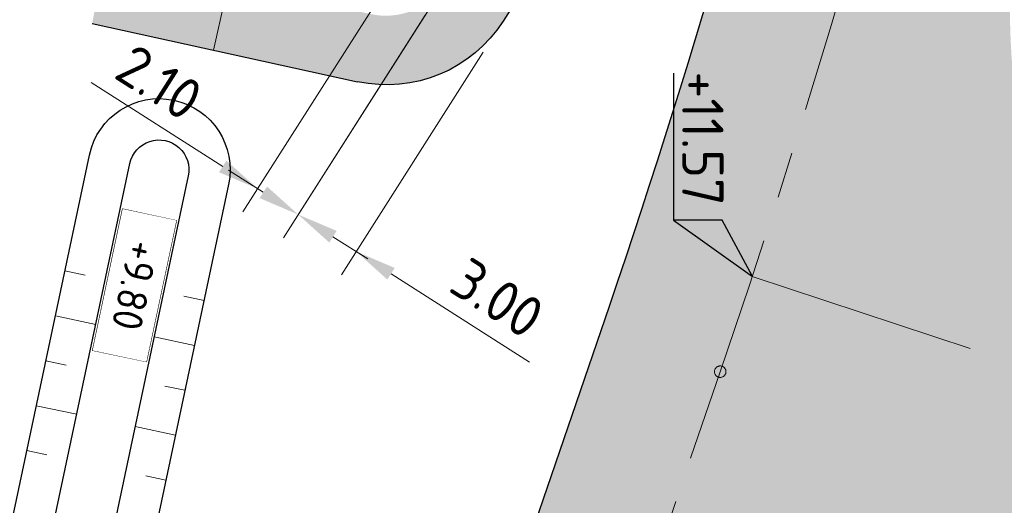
# Model space of a CAD drawing. Header units: metres. Extents: x 232559 to 234458, y 552925 to 554400.
# Tile 22 of 45: x 233235 to 233278, y 553750 to 553771. Entities that reach past the tile are written whole.
import ezdxf
from ezdxf.enums import TextEntityAlignment as Align

# ---------------------------------------------------------------- set-up
doc = ezdxf.new("R2010")
doc.units = ezdxf.units.M
doc.linetypes.add('AM-AS', pattern=[16, 10, -2, 2, -2])
doc.layers.get('Defpoints').update_dxf_attribs({"color": 241})
for name, color, linetype, lineweight in [('N-AL-HOOGTELABEL-S', 7, 'Continuous', 9), ('N-WE-AM-AS_WEG-G', 7, 'AM-AS', 13), ('N-WE-GW-WATERGANG_BODEM-G', 144, 'Continuous', 25), ('N-WE-VH-KANTVERHARDING-G', 7, 'Continuous', 25), ('N-WE-VH-KANTVERHARDING-GV', 7, 'Continuous', 25), ('N-WE-VH-M', 7, 'Continuous', 18), ('X-XX-AL-HOOGTELABEL-S', 7, 'Continuous', 25)]:
    doc.layers.add(name, color=color, linetype=linetype, lineweight=lineweight)
for name, color, linetype, lineweight, true_color in [('N-WE-GW-TALUDARCERING_KORT-G', 7, 'Continuous', 18, 0x004c00), ('N-WE-GW-TALUDARCERING_LANG-G', 7, 'Continuous', 13, 0x004c00), ('N-WE-GW-WATERGANG_INSTEEK-G', 7, 'Continuous', 25, 0x004c00), ('N-WE-VH-VERHARDING_ASFALT_HOOFDRIJBAAN-A', 7, 'Continuous', 5, 0xc7c7c7), ('N-WE-VH-VERHARDING_ASFALT_ROOD-A', 7, 'Continuous', 5, 0xc99292), ('N-WE-VH-VERHARDING_TEGEL-A', 250, 'Continuous', 5, 0x333333)]:
    doc.layers.add(name, color=color, linetype=linetype, lineweight=lineweight, true_color=true_color)
doc.styles.add('NLCS-ISO', font='NLCS-ISO.ttf')
doc.styles.add('NLCS-ISO-ANNOTATIEF-T18', font='NLCS-ISO.ttf', dxfattribs={"height": 1.8})
doc.dimstyles.new('NLCS-ANNOTATIEF-T18-PIJL_L2_H2_A', dxfattribs={"dimtxt": 1.8, "dimasz": 1.8, "dimexe": 1.2, "dimexo": 1.2, "dimgap": 0.7, "dimtad": 1, "dimzin": 0, "dimdsep": 46, "dimtxsty": 'NLCS-ISO-ANNOTATIEF-T18', "dimcen": 0, "dimdle": 2, "dimclrd": 7, "dimclre": 251, "dimclrt": 7, "dimazin": 0, "dimtfac": 1, "dimtofl": 0, "dimtmove": 0, "dimatfit": 3, "dimfxl": 2, "dimtfillclr": 256, "dimtolj": 1, "dimtzin": 0, "dimlwd": 9, "dimlwe": 9, "dimarcsym": 0})

# ---------------------------------------------------------------- blocks, each defined once
blk = doc.blocks.new('*D115')
at = {"layer": 'Defpoints', "color": 0, "transparency": 16777216}
for p in [(233255.5657645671, 553779.3977288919), (233257.3365184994, 553778.2688221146), (233247.5174086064, 553762.8669946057)]:
    blk.add_point(p, dxfattribs=at)
at = {"layer": 'N-WE-VH-M', "color": 251, "lineweight": 9, "transparency": 16777216}
for p, q in [((233254.9206749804, 553778.385869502), (233245.1015650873, 553762.984041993)), ((233256.6914289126, 553777.2569627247), (233246.8723190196, 553761.8551352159))]:
    blk.add_line(p, q, dxfattribs=at)
at = {"layer": 'N-WE-VH-M', "color": 7, "lineweight": 9, "transparency": 16777216}
for p, q in [((233244.2288655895, 553764.9635357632), (233238.4949957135, 553768.6190434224)), ((233249.0351976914, 553761.8993602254), (233250.5529867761, 553760.931725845))]:
    blk.add_line(p, q, dxfattribs=at)
at = {"layer": 'N-WE-VH-M', "color": 7, "transparency": 16777216}
for points in [[(233244.3901379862, 553765.2165006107), (233244.0675931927, 553764.7105709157), (233245.7466546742, 553763.9959013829)], [(233249.1964700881, 553762.1523250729), (233248.8739252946, 553761.6463953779), (233247.5174086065, 553762.8669946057)]]:
    blk.add_solid(points, dxfattribs=at)
at = {"layer": 'N-WE-VH-M', "color": 7, "transparency": 16777216, "insert": (233241.4631555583, 553768.624252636), "char_height": 1.8, "attachment_point": 5, "rotation": 327.4813127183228, "style": 'NLCS-ISO-ANNOTATIEF-T18'}
blk.add_mtext('\\A1;2.10', dxfattribs=at)
blk = doc.blocks.new('*D116')
at = {"layer": 'Defpoints', "color": 0, "transparency": 16777216}
for p in [(233253.7001227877, 553772.5649304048), (233256.2297712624, 553770.9522064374), (233250.0470570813, 553761.2542706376)]:
    blk.add_point(p, dxfattribs=at)
at = {"layer": 'N-WE-VH-M', "color": 251, "lineweight": 9, "transparency": 16777216}
for p, q in [((233253.0550332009, 553771.5530710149), (233246.8723190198, 553761.8551352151)), ((233255.5846816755, 553769.9403470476), (233249.4019674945, 553760.2424112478))]:
    blk.add_line(p, q, dxfattribs=at)
at = {"layer": 'N-WE-VH-M', "color": 7, "lineweight": 9, "transparency": 16777216}
for p, q in [((233245.9996195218, 553763.8346289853), (233244.481830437, 553764.8022633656)), ((233251.5648461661, 553760.2866362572), (233257.6022738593, 553756.4376017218))]:
    blk.add_line(p, q, dxfattribs=at)
at = {"layer": 'N-WE-VH-M', "color": 7, "transparency": 16777216}
for points in [[(233246.1608919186, 553764.0875938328), (233245.8383471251, 553763.5816641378), (233247.5174086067, 553762.8669946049)], [(233251.7261185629, 553760.5396011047), (233251.4035737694, 553760.0336714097), (233250.0470570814, 553761.2542706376)]]:
    blk.add_solid(points, dxfattribs=at)
at = {"layer": 'N-WE-VH-M', "color": 7, "transparency": 16777216, "insert": (233256.2025740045, 553759.2274476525), "char_height": 1.8, "attachment_point": 5, "rotation": 327.4813127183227, "style": 'NLCS-ISO-ANNOTATIEF-T18'}
blk.add_mtext('\\A1;3.00', dxfattribs=at)
blk = doc.blocks.new('SAL-HOOGTELABEL_AANLEG-SO')
blk.add_lwpolyline([(-4.842599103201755, 1.798838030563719), (4.851150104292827, 1.798838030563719), (4.851150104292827, -1.886858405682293), (-4.842599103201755, -1.886858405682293)], close=True)
at = {"style": 'NLCS-ISO'}
blk.add_attdef('HOOGTE', text='', height=2, dxfattribs=at).set_placement((0, 0), align=Align.MIDDLE_CENTER)
blk.add_wipeout([(-4.842599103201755, 1.7988380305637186), (4.851150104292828, 1.7988380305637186), (4.851150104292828, -1.8868584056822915), (-4.842599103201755, -1.8868584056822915)])
blk = doc.blocks.new('N-SAL-HOOGTELABEL_03-SO')
for p, q in [((0, 0), (-2.460741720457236, -1.312415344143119)), ((-2.460741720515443, -3.43514855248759), (0, 0)), ((-2.460741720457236, -1.312415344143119), (-2.460741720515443, -3.43514855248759)), ((-8.8653364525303, -3.435325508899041), (-2.460741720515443, -3.43514855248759))]:
    blk.add_line(p, q)
blk.add_solid([(-2.460741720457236, -1.312415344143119), (0, 0), (-2.460741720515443, -3.43514855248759)])
at = {"style": 'NLCS-ISO'}
blk.add_attdef('...', text='', height=1.8, dxfattribs=at).set_placement((-6.014038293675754, -2.161353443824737), align=Align.MIDDLE)

msp = doc.modelspace()

# ---------------------------------------------------------------- hatches: boundary and pattern name
at = {"layer": 'N-WE-VH-VERHARDING_ASFALT_HOOFDRIJBAAN-A'}
h = msp.add_hatch(color=256, dxfattribs=at)
h.dxf.hatch_style = 1
edge = h.paths.add_edge_path(flags=16)
edge.add_line((233238.8431109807, 553681.6264790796), (233230.943822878, 553658.5683842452))
edge.add_arc((233232.3644847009, 553658.0869851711), 1.500008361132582, 161.2807672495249, 340.8981595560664)
edge.add_line((233233.7819002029, 553657.5961100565), (233241.6811883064, 553680.6542048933))
edge.add_arc((233240.2605260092, 553681.1356025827), 1.500008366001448, 341.2808231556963, 520.8981037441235)
edge = h.paths.add_edge_path(flags=16)
edge.add_arc((233271.7074764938, 553774.3557767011), 1.50000836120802, 164.2858098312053, 343.9032006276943)
edge.add_arc((232887.5055168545, 553885.6554448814), 401.4984599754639, 343.8444187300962, 352.0661515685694)
edge.add_line((233285.1608708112, 553830.2367401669), (233285.628885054, 553833.7053079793))
edge.add_arc((233284.1416862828, 553833.900922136), 1.500008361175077, 352.5067892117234, 532.1241805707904)
edge.add_line((233282.6558269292, 553834.1064630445), (233282.1878126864, 553830.6378952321))
edge.add_arc((232887.5013877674, 553885.6565838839), 398.5027353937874, 343.84373435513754, 352.0641942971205, ccw=False)
edge.add_line((233270.265800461, 553774.7699999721), (233270.2635313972, 553774.76203726))
edge = h.paths.add_edge_path(flags=16)
edge.add_line((233258.9653892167, 553740.3635948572), (233250.3426869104, 553715.1938472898))
edge.add_arc((233251.7633487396, 553714.7124482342), 1.500008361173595, 161.2807679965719, 340.8981588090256)
edge.add_line((233253.1807642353, 553714.2215731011), (233261.803466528, 553739.3913206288))
edge.add_arc((233260.3828047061, 553739.8727197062), 1.500008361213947, 341.2807671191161, 520.8981580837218)
edge = h.paths.add_edge_path(flags=16)
edge.add_arc((234470.475400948, 552921.1637758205), 1411.277274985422, 162.0659295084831, 164.4612733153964, ccw=False)
edge.add_arc((233126.3416874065, 553356.1858418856), 1.500008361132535, 342.2158700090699, 521.8332620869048)
edge.add_arc((234458.2256546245, 552924.8473599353), 1401.488492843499, 162.0549104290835, 164.4722926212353)
edge.add_arc((233109.3367418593, 553299.6359526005), 1.500008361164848, 164.6940441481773, 344.311435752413)
edge = h.paths.add_edge_path(flags=16)
edge.add_line((233152.7243747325, 553435.0058946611), (233170.2517599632, 553481.8816119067))
edge.add_arc((232796.991217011, 553621.4481446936), 398.4999999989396, 339.4986351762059, 341.0894634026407)
edge.add_line((233173.9824883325, 553492.2977232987), (233181.1625168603, 553513.2562927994))
edge.add_arc((233182.579932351, 553512.7654176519), 1.500008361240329, -18.719231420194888, 160.8981582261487, ccw=False)
edge.add_line((233184.0005941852, 553512.2840186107), (233176.8205656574, 553491.32544911))
edge.add_arc((232796.9912170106, 553621.4481446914), 401.4999999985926, 339.4986351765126, 341.08946340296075, ccw=False)
edge.add_line((233173.0617515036, 553480.8309228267), (233155.5343662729, 553433.9552055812))
edge.add_arc((233154.1311245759, 553434.4852412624), 1.500008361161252, 159.6899393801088, 339.3073309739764, ccw=False)
edge = h.paths.add_edge_path(flags=16)
edge.add_line((233288.7409870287, 554100.2030049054), (233287.2648016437, 553983.1308973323))
edge.add_arc((233288.7647455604, 553983.1169929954), 1.500008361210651, 179.4688888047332, 359.0862801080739)
edge.add_line((233290.2645631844, 553983.0930727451), (233291.7407485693, 554100.1651803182))
edge.add_arc((233290.2408005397, 554100.1787584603), 1.500009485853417, 359.4813493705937, 539.0738195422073)
edge = h.paths.add_edge_path(flags=16)
edge.add_line((233288.8319004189, 553873.9156854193), (233288.9171638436, 553877.3046130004))
edge.add_arc((233110.1728694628, 553881.9064760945), 178.8035232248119, 358.5252166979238, 359.5434362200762)
edge.add_line((233288.970715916, 553880.4816879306), (233289.2599437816, 553903.4195358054))
edge.add_arc((233287.7599998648, 553903.4334401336), 1.500008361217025, 359.4688891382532, 539.0862797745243)
edge.add_line((233286.2601822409, 553903.4573603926), (233285.9709543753, 553880.519512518))
edge.add_arc((233108.5407243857, 553881.9357574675), 177.4358821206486, 358.5287614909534, 359.5426758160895, ccw=False)
edge.add_line((233285.9181128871, 553877.3800673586), (233285.8328494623, 553873.9911397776))
edge.add_arc((233287.3325009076, 553873.9584193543), 1.500008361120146, 178.7500797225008, 358.3674721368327)
edge = h.paths.add_edge_path(flags=16)
edge.add_line((233217.4679331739, 553619.232137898), (233192.6325521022, 553546.7374314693))
edge.add_arc((233194.0532139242, 553546.2560323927), 1.500008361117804, 161.2807671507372, 340.8981596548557)
edge.add_line((233195.470629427, 553545.7651572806), (233220.3060104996, 553618.2598637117))
edge.add_arc((233218.8853486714, 553618.7412627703), 1.500008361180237, 341.280767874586, 520.8981590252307)
edge = h.paths.add_edge_path()
edge.add_line((233383.3948392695, 554231.8195223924), (233383.3948392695, 554236.3196870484))
edge.add_line((233383.3948392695, 554236.3196870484), (233370.3008999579, 554236.207676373))
edge.add_arc((233370.9725897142, 554157.7105501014), 78.50000000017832, 90.49026060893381, 179.2775844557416)
edge.add_line((233292.478829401, 554158.7002934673), (233292.1827528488, 554135.2192955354))
edge.add_arc((233290.6829352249, 554135.2432157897), 1.500008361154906, 179.4688889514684, 359.0862799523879, ccw=False)
edge.add_line((233289.1829913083, 554135.2571201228), (233289.4790678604, 554158.7381180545))
edge.add_arc((233370.9725897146, 554157.7105501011), 81.50000000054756, 90.49026060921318, 179.2775844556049, ccw=False)
edge.add_line((233370.2752302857, 554239.2075665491), (233383.3948392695, 554239.3197968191))
edge.add_line((233383.3948392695, 554239.3197968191), (233383.3987201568, 554243.819994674))
edge.add_line((233383.3987201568, 554243.819994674), (233370.2367257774, 554243.7074018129))
edge.add_arc((233370.9725897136, 554157.7105501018), 85.99999999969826, 90.49026060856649, 179.2775844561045)
edge.add_line((233284.9794255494, 554158.7948549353), (233284.6455244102, 554132.3140954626))
edge.add_arc((233272.6464789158, 554132.4653348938), 11.9999985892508, 358.83315250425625, 359.277865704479, ccw=False)
edge.add_arc((233272.6441303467, 554132.2791883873), 12.00000000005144, 288.11678142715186, 359.7220163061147, ccw=False)
edge.add_arc((233263.9373955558, 554158.8910798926), 40.00000000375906, 269.27758445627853, 288.1167814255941, ccw=False)
edge.add_line((233263.4330677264, 554118.8942593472), (233259.3492775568, 554118.9457526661))
edge.add_line((233259.3492775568, 554118.9457526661), (233258.1891597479, 554110.959744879))
edge.add_line((233258.1891597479, 554110.959744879), (233271.3731336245, 554110.793505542))
edge.add_arc((233271.2218352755, 554098.7944593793), 12.00000000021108, 18.1167814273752, 89.27758445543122, ccw=False)
edge.add_arc((233244.6099437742, 554090.0877245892), 39.9999999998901, -0.7224155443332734, 18.116781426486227, ccw=False)
edge.add_line((233284.6067643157, 554089.5833967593), (233283.2272950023, 553980.1815685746))
edge.add_arc((233271.2282488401, 553980.3328669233), 11.99999999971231, 288.64532879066, 359.27758445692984, ccw=False)
edge.add_arc((233262.2763961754, 554006.8633085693), 40.0000000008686, 269.8061318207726, 288.6453287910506, ccw=False)
edge.add_line((233262.1410509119, 553966.8635375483), (233258.917836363, 553966.8744437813))
edge.add_line((233258.917836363, 553966.8744437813), (233258.5090641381, 553958.8759513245))
edge.add_line((233258.5090641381, 553958.8759513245), (233269.4898461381, 553958.73749247))
edge.add_arc((233269.3385477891, 553946.7384463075), 11.9999999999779, 17.900033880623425, 89.27758445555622, ccw=False)
edge.add_arc((233242.6939095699, 553938.1324452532), 39.99999999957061, -0.7224155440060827, 17.90003388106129, ccw=False)
edge.add_line((233282.6907301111, 553937.6281174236), (233281.9726850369, 553880.6819838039))
edge.add_arc((232887.504042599, 553885.6559170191), 394.4999998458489, 357.8787414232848, 359.27758445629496, ccw=False)
edge.add_arc((233269.741926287, 553871.4978749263), 11.99999999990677, 276.26086459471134, 357.87874142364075, ccw=False)
edge.add_arc((233266.6883759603, 553899.3308738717), 39.99999999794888, 257.65672900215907, 276.26086459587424, ccw=False)
edge.add_line((233258.1376475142, 553860.2554974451), (233253.5855078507, 553861.2516263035))
edge.add_line((233253.5855078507, 553861.2516263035), (233252.2661928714, 553853.3510268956))
edge.add_line((233252.2661928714, 553853.3510268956), (233268.0977294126, 553849.886666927))
edge.add_arc((233265.5325108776, 553838.1640539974), 12.00000000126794, 10.986504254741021, 77.65672899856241, ccw=False)
edge.add_arc((233238.0456920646, 553832.8278763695), 40.00000000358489, -8.570212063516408, 10.986504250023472, ccw=False)
edge.add_arc((232887.5040424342, 553885.6559170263), 394.500000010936, 341.0894634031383, 351.4297879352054, ccw=False)
edge.add_line((233260.7112106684, 553757.8018612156), (233245.5879523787, 553713.6569307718))
edge.add_arc((233234.2356430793, 553717.546027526), 11.99999999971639, 276.9945347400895, 341.0894634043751, ccw=False)
edge.add_arc((233230.8259524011, 553745.3376451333), 39.99999999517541, 261.25770785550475, 276.9945347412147, ccw=False)
edge.add_line((233224.7463354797, 553705.8023664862), (233223.0745871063, 553697.9134248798))
edge.add_line((233223.0745871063, 553697.9134248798), (233224.2877538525, 553697.6558123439))
edge.add_arc((233221.8133919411, 553685.9136859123), 12.00000000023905, -0.07133962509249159, 78.1004309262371, ccw=False)
edge.add_arc((233193.813413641, 553685.9485490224), 40.00000000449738, 341.08946340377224, 359.92866037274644, ccw=False)
edge.add_line((233231.6544446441, 553672.9848931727), (233226.1890888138, 553657.0314690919))
edge.add_arc((233214.8367795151, 553660.9205658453), 11.99999999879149, 270.31384081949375, 341.08946340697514, ccw=False)
edge.add_arc((233214.6834087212, 553688.9201457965), 39.9999999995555, 259.0733274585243, 270.31384082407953, ccw=False)
edge.add_line((233207.1013068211, 553649.6453226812), (233204.414138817, 553641.729737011))
edge.add_line((233204.414138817, 553641.729737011), (233206.4130408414, 553641.0511457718))
edge.add_arc((233202.5554846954, 553629.6880801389), 11.99999999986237, -0.09517119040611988, 71.2485752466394, ccw=False)
edge.add_arc((233174.5555233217, 553629.7345895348), 40.00000000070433, 341.0894634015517, 359.904828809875, ccw=False)
edge.add_line((233212.3965543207, 553616.7709336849), (233170.1983852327, 553493.5940888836))
edge.add_arc((232796.991217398, 553621.4481445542), 394.4999995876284, 339.4986351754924, 341.0894634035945, ccw=False)
edge.add_line((233166.505104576, 553483.28253068), (233147.8846569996, 553433.483497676))
edge.add_arc((233136.6446908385, 553437.6862539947), 11.99999999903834, 268.33783214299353, 339.49863518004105, ccw=False)
edge.add_arc((233137.456865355, 553465.6744724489), 39.99999999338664, 249.4986351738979, 268.33783214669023, ccw=False)
edge.add_line((233123.4476776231, 553428.2079185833), (233112.4234840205, 553432.3299949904))
edge.add_line((233112.4234840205, 553432.3299949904), (233110.6451300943, 553424.4539915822))
edge.add_line((233110.6451300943, 553424.4539915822), (233127.7942505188, 553418.0417325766))
edge.add_arc((233123.591494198, 553406.8017664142), 12.00000000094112, -0.8344186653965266, 69.49863517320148, ccw=False)
edge.add_arc((233095.5944634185, 553407.2095258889), 40.0000000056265, 340.5064054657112, 359.16558132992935, ccw=False)
edge.add_arc((234458.2366741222, 552924.8440463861), 1405.500000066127, 160.5064054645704, 165.1608938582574)
edge.add_line((233099.6117662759, 553284.8004464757), (233092.6752564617, 553255.3994536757))
edge.add_line((233092.6752564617, 553255.3994536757), (233091.0809289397, 553248.58331763))
edge.add_line((233091.0809289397, 553248.58331763), (233095.9495792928, 553247.444516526))
edge.add_line((233095.9495792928, 553247.444516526), (233096.1772452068, 553248.4184059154))
edge.add_arc((233096.518756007, 553249.8789192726), 1.499909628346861, 166.8325995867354, 256.8390316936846, ccw=False)
edge.add_line((233095.0582809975, 553250.22059403), (233096.0860600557, 553254.613594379))
edge.add_arc((233906.1433038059, 553060.849929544), 832.9088161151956, 165.7741364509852, 166.5477504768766, ccw=False)
edge.add_arc((233100.2296296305, 553265.1628194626), 1.500008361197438, -13.877530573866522, 165.7093191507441, ccw=False)
edge.add_arc((233925.3302583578, 553056.1233553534), 849.6689466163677, 165.7826359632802, 166.5393129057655)
edge.add_line((233099.0018301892, 553253.9077016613), (233102.4176006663, 553253.1470107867))
edge.add_line((233102.4176006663, 553253.1470107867), (233106.2073716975, 553266.7456090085))
edge.add_arc((233117.7668680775, 553263.5241119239), 12.00000000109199, 98.46671721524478, 164.4274651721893, ccw=False)
edge.add_arc((233121.8894445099, 553235.8292682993), 39.99999999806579, 79.62752023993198, 98.46671721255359, ccw=False)
edge.add_line((233129.0913123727, 553275.175590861), (233159.1338229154, 553269.6766731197))
edge.add_line((233159.1338229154, 553269.6766731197), (233160.574196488, 553277.5459376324))
edge.add_line((233160.574196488, 553277.5459376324), (233126.0042255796, 553283.8735521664))
edge.add_arc((233128.1647859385, 553295.6774489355), 11.99999999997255, 183.0718552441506, 259.627520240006, ccw=False)
edge.add_arc((233156.1245531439, 553297.1779215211), 40.00000000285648, 164.0423255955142, 183.0718552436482, ccw=False)
edge.add_arc((234458.2366841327, 552924.8440433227), 1394.300010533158, 161.9323812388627, 164.0423255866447, ccw=False)
edge.add_arc((233144.0962816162, 553353.5494451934), 12.0000000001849, 89.88037590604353, 161.9323812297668, ccw=False)
edge.add_arc((233144.037822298, 553325.5495062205), 39.99999999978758, 71.04117893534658, 89.88037590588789, ccw=False)
edge.add_line((233157.0333630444, 553363.379599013), (233175.1461170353, 553357.1574352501))
edge.add_line((233175.1461170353, 553357.1574352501), (233176.6028173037, 553365.1158982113))
edge.add_line((233176.6028173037, 553365.1158982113), (233152.3911867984, 553373.433171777))
edge.add_arc((233156.2898490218, 553384.7821996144), 11.99999999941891, 179.1939367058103, 251.0411789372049, ccw=False)
edge.add_arc((233184.2848984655, 553384.3886927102), 39.99781493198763, 160.1638824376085, 179.1944613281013, ccw=False)
edge.add_arc((234458.2366756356, 552924.8440458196), 1394.300001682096, 159.498635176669, 160.1644070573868, ccw=False)
edge.add_line((233152.246272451, 553413.1693077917), (233176.9957396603, 553479.3599581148))
edge.add_arc((232796.9912174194, 553621.4481445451), 405.6999995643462, 339.498635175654, 341.0894634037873)
edge.add_line((233180.7938739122, 553489.9642652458), (233188.9434714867, 553513.753015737))
edge.add_arc((233200.2957807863, 553509.8639189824), 12.0000000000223, 96.10748340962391, 161.0894634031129, ccw=False)
edge.add_arc((233203.2748111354, 553482.0228454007), 40.00000000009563, 77.26828643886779, 96.10748340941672, ccw=False)
edge.add_line((233212.0902565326, 553521.0393537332), (233225.7077712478, 553517.9625930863))
edge.add_line((233225.7077712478, 553517.9625930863), (233227.4708274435, 553525.7659021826))
edge.add_line((233227.4708274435, 553525.7659021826), (233210.0433164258, 553529.7034988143))
edge.add_arc((233212.6879500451, 553541.4084513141), 12.00000000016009, 179.9286603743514, 257.2682864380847, ccw=False)
edge.add_arc((233240.6879283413, 553541.3735882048), 40.00000000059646, 161.0894634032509, 179.9286603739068, ccw=False)
edge.add_line((233202.8468973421, 553554.3372440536), (233225.2499693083, 553619.7320177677))
edge.add_arc((233236.6022786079, 553615.842921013), 12.0000000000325, 96.10753060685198, 161.089463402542, ccw=False)
edge.add_arc((233239.5813318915, 553588.0018498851), 40.00000000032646, 77.26833363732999, 96.10753060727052, ccw=False)
edge.add_line((233248.3967451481, 553627.0183654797), (233264.8851009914, 553623.29297718))
edge.add_line((233264.8851009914, 553623.29297718), (233266.6473164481, 553631.0964762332))
edge.add_line((233266.6473164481, 553631.0964762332), (233246.3497244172, 553635.6825254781))
edge.add_arc((233248.9943483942, 553647.3874801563), 11.99999999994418, 179.9280306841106, 257.26833363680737, ccw=False)
edge.add_arc((233276.9943263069, 553647.3523093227), 40.00000000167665, 161.0894634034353, 179.9280306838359, ccw=False)
edge.add_line((233239.1532953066, 553660.3159651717), (233266.7483078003, 553740.8631739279))
edge.add_arc((233278.1008748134, 553736.9748295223), 12.00000000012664, 95.90662175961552, 161.0932605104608, ccw=False)
edge.add_arc((233280.9822846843, 553709.1234834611), 40.00000000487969, 77.0674247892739, 95.90662175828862, ccw=False)
edge.add_line((233289.934455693, 553748.1088478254), (233292.9078006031, 553747.4260815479))
edge.add_line((233292.9078006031, 553747.4260815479), (233295.1107104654, 553757.1804901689))
edge.add_line((233295.1107104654, 553757.1804901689), (233287.9003680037, 553758.8361940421))
edge.add_arc((233290.5860193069, 553770.5318033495), 11.9999999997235, 183.5077938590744, 257.0674247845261, ccw=False)
edge.add_arc((233318.5335608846, 553772.244964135), 40.00000000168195, 165.2586584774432, 183.5077938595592, ccw=False)
edge.add_arc((232887.5040424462, 553885.6559170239), 405.6999999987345, 345.2586584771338, 352.9955194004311)
edge.add_arc((233302.0865878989, 553834.718671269), 12.00000000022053, 108.80191445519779, 172.9955193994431, ccw=False)
edge.add_arc((233311.1109130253, 553808.2127935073), 39.99999999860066, 89.96271748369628, 108.80191445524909, ccw=False)
edge.add_line((233311.13694113, 553848.2127850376), (233329.5025161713, 553848.2008345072))
edge.add_line((233329.5025161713, 553848.2008345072), (233329.5025161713, 553856.2008362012))
edge.add_line((233329.5025161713, 553856.2008362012), (233306.3333824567, 553856.2159124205))
edge.add_arc((233306.3411064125, 553868.2159099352), 12.00000000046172, 197.0632672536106, 269.9631208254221, ccw=False)
edge.add_arc((233333.1085836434, 553876.4318799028), 39.99999999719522, 178.8141437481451, 197.0632672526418, ccw=False)
edge.add_arc((232887.5040428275, 553885.6559170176), 405.6999996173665, 358.8141437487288, 359.277584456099)
edge.add_line((233293.1717947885, 553880.5407720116), (233293.4973713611, 553906.3613335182))
edge.add_arc((233305.4964175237, 553906.2100351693), 12.00000000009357, 108.80191445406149, 179.277584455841, ccw=False)
edge.add_arc((233314.5207426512, 553879.7041573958), 40.000000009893, 89.96271748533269, 108.8019144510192, ccw=False)
edge.add_line((233314.5467707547, 553919.7041489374), (233329.7282889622, 553919.6942702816))
edge.add_line((233329.7282889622, 553919.6942702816), (233329.7334945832, 553927.694268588))
edge.add_line((233329.7334945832, 553927.694268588), (233307.4111207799, 553927.7087938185))
edge.add_arc((233307.4189292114, 553939.7087912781), 12.00000000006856, 198.1167814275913, 269.96271748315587, ccw=False)
edge.add_arc((233334.0308207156, 553948.4155260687), 40.00000000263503, 179.2775844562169, 198.1167814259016, ccw=False)
edge.add_line((233294.0340001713, 553948.9198538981), (233295.9419387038, 554100.2330882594))
edge.add_arc((234145.874375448, 554089.5161218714), 850.0000002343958, 178.2011683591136, 179.2775844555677, ccw=False)
edge.add_arc((232446.7121341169, 554142.8797634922), 849.9999999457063, 358.2011683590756, 359.277584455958)
edge.add_line((233296.6445705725, 554132.1627971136), (233296.978471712, 554158.6435565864))
edge.add_arc((233370.9725897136, 554157.7105501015), 73.99999999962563, 90.49026060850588, 179.2775844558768, ccw=False)
edge.add_line((233370.3394044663, 554231.7078411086), (233383.3948392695, 554231.8195223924))
at = {"layer": 'N-WE-VH-VERHARDING_ASFALT_ROOD-A'}
h = msp.add_hatch(color=256, dxfattribs=at)
h.dxf.hatch_style = 1
edge = h.paths.add_edge_path()
edge.add_line((233253.953830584, 553772.9628853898), (233258.6895737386, 553780.3911655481))
edge.add_arc((233263.5970917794, 553777.2624810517), 5.819999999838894, 74.7745367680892, 147.4813127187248, ccw=False)
edge.add_line((233265.1255286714, 553782.8781983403), (233268.1570441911, 553782.053106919))
edge.add_line((233268.1570441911, 553782.053106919), (233267.3581835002, 553779.1614029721))
edge.add_line((233267.3581835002, 553779.1614029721), (233264.3376746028, 553779.9834987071))
edge.add_arc((233263.5970917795, 553777.2624810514), 2.820000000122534, 74.77453678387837, 147.4813127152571)
edge.add_line((233261.2192222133, 553778.7784415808), (233256.4459601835, 553771.2913109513))
edge.add_arc((233251.3866632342, 553774.5167588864), 6.000000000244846, 257.6567290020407, 327.4813127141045, ccw=False)
edge.add_line((233250.1040539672, 553768.6554524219), (233238.5453199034, 553771.1848099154))
edge.add_line((233238.5453199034, 553771.1848099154), (233239.0400630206, 553774.1475346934))
edge.add_line((233239.0400630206, 553774.1475346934), (233250.6771790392, 553771.6010251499))
edge.add_arc((233251.339860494, 553774.6293668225), 3.099999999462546, 257.6567289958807, 327.4813127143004)
at = {"layer": 'N-WE-VH-VERHARDING_TEGEL-A'}
h = msp.add_hatch(dxfattribs=at)
h.set_pattern_fill('AVH-TEGEL_300X300_HALFST', color=256, scale=2, pattern_type=2)
h.set_pattern_definition([(251.0894634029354, (233253.1775532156, 553663.3006356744), (0.08935289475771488, -0.6648428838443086), [0.5999999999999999, -0.5999999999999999]), (341.0894634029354, (233253.1775532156, 553663.3006356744), (0.1944548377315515, 0.5676154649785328), [])])
edge = h.paths.add_edge_path()
edge.add_arc((233280.9822846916, 553709.1234835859), 39.99999987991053, 85.05451755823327, 87.72783175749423)
edge.add_line((233282.5681416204, 553749.0920343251), (233243.9896089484, 553636.4809416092))
edge.add_arc((233248.9943483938, 553647.3874801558), 11.99999999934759, 245.3507861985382, 253.9559388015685)
edge.add_line((233245.6778304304, 553635.8548868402), (233284.4305972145, 553748.9745705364))
edge = h.paths.add_edge_path()
edge.add_arc((233290.5860282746, 553770.5318010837), 11.9999999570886, 247.5043465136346, 256.0814718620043)
edge.add_arc((232798.632418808, 553914.6520622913), 513.2740800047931, 342.3333171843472, 344.1815355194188)
edge.add_line((233292.4689104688, 553774.7385150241), (233290.6290973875, 553775.138090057))
edge.add_arc((232887.5040423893, 553885.6559170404), 418.0000000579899, 342.4258244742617, 344.6688913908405, ccw=False)

# ---------------------------------------------------------------- linework, layer by layer
at = {"layer": 'N-WE-AM-AS_WEG-G', "flags": 128}
for points in [[(233093.304663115, 553236.2290259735, -0.03339304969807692), (233146.9072885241, 553415.1656170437), (233171.6567557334, 553481.3562673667, 0.006941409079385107), (233175.401526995, 553491.8115862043), (233265.9143524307, 553756.0193585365, 0.07952767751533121), (233287.4722478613, 553880.6126387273), (233290.9789486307, 554158.7192057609, -0.4080279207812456), (233370.2880651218, 554237.7076214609), (233431.4370744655, 554238.2308656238)], [(233262.6630627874, 553822.1109230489, -0.1288729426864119), (233259.7723759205, 553812.3902226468), (233251.4975942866, 553798.7526926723, 0.08267472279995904), (233248.448749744, 553791.1283393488), (233243.831450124, 553770.0280644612)], [(233267.3099364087, 553760.1669417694), (233282.285438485, 553755.2189922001, 0.02335295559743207), (233286.7813466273, 553753.9630234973), (233293.9916890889, 553752.307319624)]]:
    msp.add_lwpolyline(points, format="xyb", dxfattribs=at)
at = {"layer": 'N-WE-AM-AS_WEG-G'}
msp.add_circle((233265.9143524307, 553756.0193585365), 0.25, dxfattribs=at)
at = {"layer": 'N-WE-GW-TALUDARCERING_KORT-G'}
for points in [[(233237.349771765, 553760.4074989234), (233238.2301773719, 553760.2207210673)], [(233243.4147881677, 553759.1208070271), (233242.5343825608, 553759.3075848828)], [(233236.5196479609, 553756.4945851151), (233237.4000535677, 553756.3078072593)], [(233242.5846643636, 553755.2078932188), (233241.7042587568, 553755.3946710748)], [(233235.6895241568, 553752.581671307), (233236.5699297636, 553752.3948934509)], [(233241.7545405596, 553751.2949794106), (233240.8741349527, 553751.4817572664)]]:
    msp.add_lwpolyline(points, dxfattribs=at)
at = {"layer": 'N-WE-GW-TALUDARCERING_LANG-G'}
for points in [[(233236.1045860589, 553754.538128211), (233237.8653972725, 553754.1645724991)], [(233242.1696024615, 553753.2514363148), (233240.4087912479, 553753.6249920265)]]:
    msp.add_lwpolyline(points, dxfattribs=at)
at = {"layer": 'N-WE-GW-WATERGANG_BODEM-G', "flags": 128}
msp.add_lwpolyline([(233242.7258983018, 553764.5470257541), (233231.2911906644, 553710.6478059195, -1), (233228.7477966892, 553711.1873863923), (233240.1825043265, 553765.0866062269, -1)], format="xyb", close=True, dxfattribs=at)
at = {"layer": 'N-WE-GW-WATERGANG_INSTEEK-G', "flags": 128}
msp.add_lwpolyline([(233244.4867095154, 553764.1734700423), (233233.0520018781, 553710.2742502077, -0.9999999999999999), (233226.9869854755, 553711.5609421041), (233238.4216931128, 553765.4601619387, -0.9999999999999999)], format="xyb", close=True, dxfattribs=at)
at = {"layer": 'N-WE-VH-KANTVERHARDING-G', "flags": 128}
msp.add_lwpolyline([(233267.3581835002, 553779.1614029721), (233264.3376746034, 553779.9834987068, 0.3283325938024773), (233261.2192222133, 553778.7784415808), (233256.4459601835, 553771.2913109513, -0.3144575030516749), (233250.1040539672, 553768.6554524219)], format="xyb", dxfattribs=at)
msp.add_lwpolyline([(233238.5453199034, 553771.1848099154), (233250.1040539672, 553768.655452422)], dxfattribs=at)

# ---------------------------------------------------------------- block references
at = {"layer": 'X-XX-AL-HOOGTELABEL-S', "rotation": 270}
msp.add_blockref('N-SAL-HOOGTELABEL_03-SO', (233267.3178561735, 553760.161268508), dxfattribs=at).add_auto_attribs({'...': '+11.57'})

# ---------------------------------------------------------------- dimensions: what is measured, and where the dimension line sits
at = {"layer": 'N-WE-VH-M'}
for base, p1, p2, angle, picture, middle in [((233247.5174086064, 553762.8669946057), (233255.5657645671, 553779.3977288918), (233257.3365184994, 553778.2688221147), 327.4813127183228, '*D115', (233240.603036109, 553767.2751067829)), ((233250.0470570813, 553761.2542706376), (233253.7001227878, 553772.5649304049), (233256.2297712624, 553770.9522064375), 327.4813127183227, '*D116', (233255.3424545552, 553757.8783017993))]:
    dim = msp.add_linear_dim(base=base, p1=p1, p2=p2, angle=angle, dimstyle='NLCS-ANNOTATIEF-T18-PIJL_L2_H2_A', dxfattribs=at)
    dim.commit()
    dim.dimension.update_dxf_attribs({"geometry": picture, "text_midpoint": middle, "dimtype": 160})

# ---------------------------------------------------------------- next in the draw order: block references
at = {"layer": 'N-AL-HOOGTELABEL-S', "xscale": 0.65, "yscale": 0.65, "zscale": 0.65, "rotation": 258.0223012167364}
msp.add_blockref('SAL-HOOGTELABEL_AANLEG-SO', (233240.4138802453, 553759.7752629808), dxfattribs=at).add_auto_attribs({'HOOGTE': '+9.80'})

# ---------------------------------------------------------------- next in the draw order: linework, layer by layer
at = {"layer": 'N-WE-GW-TALUDARCERING_LANG-G'}
for points in [[(233236.934709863, 553758.4510420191), (233238.6955210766, 553758.0774863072)], [(233242.9997262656, 553757.1643501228), (233241.238915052, 553757.5379058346)]]:
    msp.add_lwpolyline(points, dxfattribs=at)
at = {"layer": 'N-WE-VH-KANTVERHARDING-GV', "flags": 128}
msp.add_lwpolyline([(233253.5855078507, 553861.2516263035), (233252.2661928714, 553853.3510268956), (233268.0977294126, 553849.886666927, -0.2993972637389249), (233277.3125760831, 553840.4509872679, -0.08553999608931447), (233277.5990516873, 553826.8670255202, -0.04514881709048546), (233260.7112106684, 553757.8018612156), (233245.5879523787, 553713.6569307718, -0.2871937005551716), (233235.6969390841, 553705.6353342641, -0.06877297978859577), (233224.7463354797, 553705.8023664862), (233223.0745871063, 553697.9134248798), (233224.2877538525, 553697.6558123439, -0.3549622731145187), (233233.8133826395, 553685.89874458, -0.08238715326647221), (233231.6544446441, 553672.9848931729), (233226.1890888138, 553657.0314690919, -0.3190235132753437), (233214.9025098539, 553648.9207458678, -0.04908535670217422), (233207.1013068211, 553649.6453226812), (233204.414138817, 553641.729737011), (233206.4130408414, 553641.0511457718, -0.3217568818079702), (233214.5554681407, 553629.6681475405, -0.08228246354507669)], format="xyb", dxfattribs=at)

doc.saveas('drawing.dxf')
